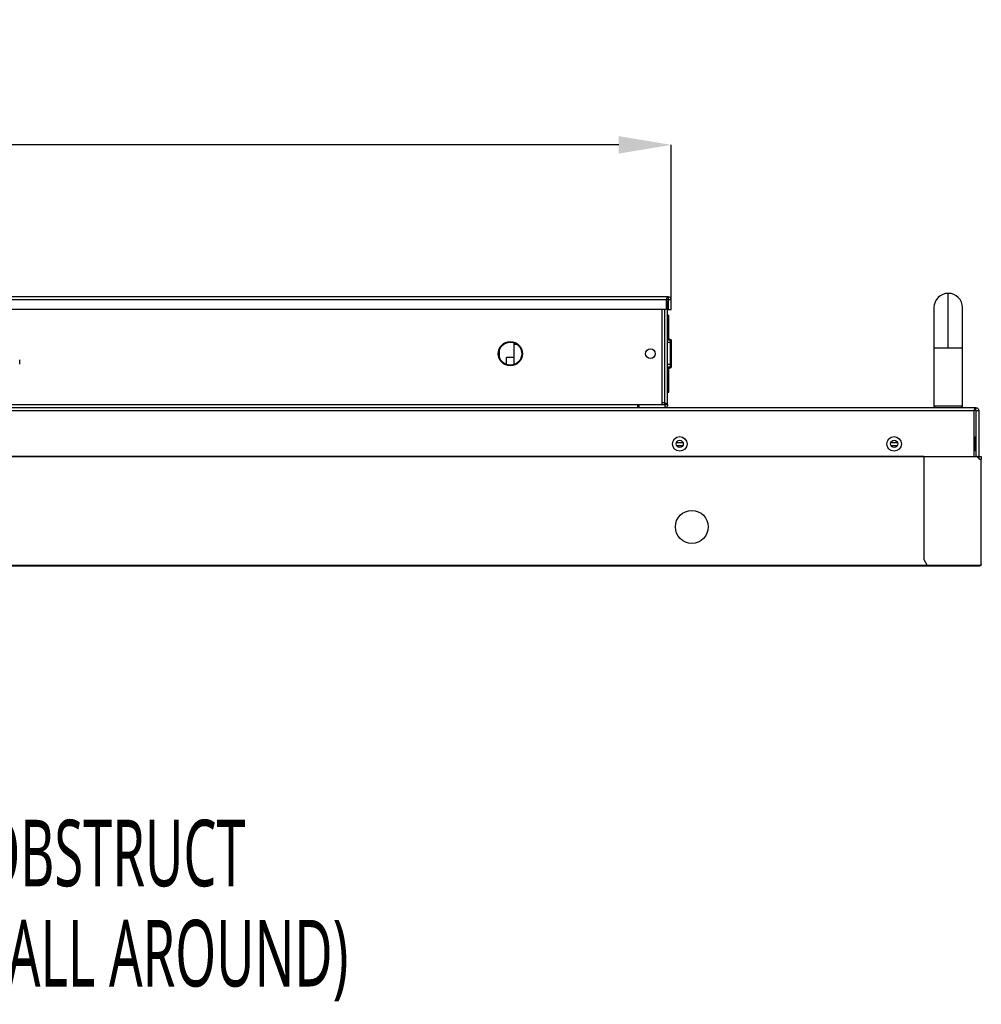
# Model space of a CAD drawing. Header units: millimetres. Extents: x 0 to 1118, y 0 to 864.
# Tile 31 of 69: x 397 to 481, y 543 to 629. Entities that reach past the tile are written whole.
import ezdxf

# ---------------------------------------------------------------- set-up
doc = ezdxf.new("R2010")
doc.units = ezdxf.units.MM
doc.header["$PDSIZE"] = -1
doc.styles.add('SLDTEXTSTYLE0', font='meiryo.ttc', dxfattribs={"width": 0.605})
doc.dimstyles.new('SLDDIMSTYLE1', dxfattribs={"dimtxt": 7.191292, "dimasz": 4.572, "dimexe": 0, "dimexo": 0.0625, "dimgap": 1.797823, "dimtad": 0, "dimtih": 1, "dimtoh": 1, "dimlfac": 4, "dimrnd": 1e-09, "dimzin": 12, "dimdsep": 46, "dimtxsty": 'SLDTEXTSTYLE0', "dimsah": 1, "dimcen": 0.09, "dimadec": 0, "dimazin": 3, "dimtfac": 1, "dimtofl": 0, "dimtmove": 0, "dimatfit": 3, "dimfxl": 1, "dimfrac": 2, "dimtolj": 1, "dimtzin": 12, "dimarcsym": 0})

# ---------------------------------------------------------------- blocks, each defined once
blk = doc.blocks.new('_D_7')
at = {"color": 0, "linetype": 'Continuous', "lineweight": -2}
for p, q in [((205.762, 604.349), (205.762, 617.82)), ((210.334, 617.82), (317.717, 617.82)), ((449.675, 617.82), (342.292, 617.82)), ((454.247, 604.349), (454.247, 617.82))]:
    blk.add_line(p, q, dxfattribs=at)
at = {"color": 0}
for points in [[(210.334, 618.582), (210.334, 617.058), (205.762, 617.82)], [(449.675, 617.058), (449.675, 618.582), (454.247, 617.82)]]:
    blk.add_solid(points, dxfattribs=at)
at = {"layer": 'Defpoints', "color": 0}
for p in [(454.247, 617.82), (205.762, 604.287), (454.247, 604.287)]:
    blk.add_point(p, dxfattribs=at)
at = {"color": 0, "lineweight": 0, "insert": (330.004, 628.638), "char_height": 7.1913, "attachment_point": 2, "style": 'SLDTEXTSTYLE0'}
blk.add_mtext('\\A1;993.94\\P(39.13)', dxfattribs=at)
blk = doc.blocks.new('SW_NOTE_10')
at = {"color": 0, "linetype": 'Continuous', "lineweight": 0, "char_height": 5.82083, "attachment_point": 1, "style": 'SLDTEXTSTYLE0'}
for s, insert in [('DO NOT OBSTRUCT', (0.593, 2.363)), ('AIRFLOW(ALL AROUND)', (0.593, -6.398))]:
    blk.add_mtext(s, dxfattribs=dict(at, insert=insert))

msp = doc.modelspace()

# ---------------------------------------------------------------- linework, layer by layer
at = {"color": 7, "linetype": 'Continuous', "lineweight": 30}
for p, q in [((453.9966, 604.5369), (394.5235, 604.5369)), ((453.9966, 604.5369), (453.9966, 604.2869)), ((478.4816, 600.0869), (478.4816, 604.8369)), ((394.5235, 604.2869), (453.8199, 604.2869)), ((453.9966, 604.2869), (453.8199, 604.2869)), ((453.8199, 604.2869), (453.8199, 603.4119)), ((453.9466, 604.0369), (453.8199, 604.0369)), ((453.9466, 595.0869), (453.9466, 604.0369)), ((453.9966, 604.2869), (454.2466, 604.2869)), ((453.9966, 604.2869), (453.9966, 603.4119)), ((454.2466, 603.4119), (454.2466, 604.2869)), ((453.8199, 603.4119), (395.0235, 603.4119)), ((453.4466, 603.4119), (453.4466, 595.0869)), ((453.9466, 602.9369), (454.0466, 602.9369)), ((453.9966, 603.4119), (454.2466, 603.4119)), ((454.0466, 602.3219), (453.9466, 602.3219)), ((454.0466, 600.7744), (454.0466, 602.3219)), ((440.4959, 600.3619), (440.4959, 598.6077)), ((453.9466, 600.7744), (454.1966, 600.7744)), ((454.1966, 600.5244), (453.9466, 600.5244)), ((454.1716, 600.8119), (454.1216, 600.8119)), ((454.1966, 600.5244), (454.1966, 600.7744)), ((454.1966, 598.6494), (454.1966, 600.5244)), ((439.2494, 599.2414), (439.2494, 599.8824)), ((439.8684, 598.6173), (439.8684, 599.2369)), ((440.4959, 599.2369), (439.8684, 599.2369)), ((477.2316, 600.0869), (477.2316, 594.9619)), ((479.7316, 594.9619), (479.7316, 600.0869)), ((397.2907, 598.6486), (397.2907, 599.0336)), ((453.9466, 598.6494), (454.1966, 598.6494)), ((453.9466, 598.3994), (454.1966, 598.3994)), ((454.0466, 596.8019), (454.0466, 598.3994)), ((454.1966, 598.3994), (454.1966, 598.6494)), ((454.1216, 598.3119), (454.1716, 598.3119)), ((453.9466, 596.8019), (454.0466, 596.8019)), ((453.9466, 596.1869), (454.0466, 596.1869)), ((453.4466, 595.0869), (451.3216, 595.0869)), ((451.3216, 595.0869), (451.3216, 594.8369)), ((451.4466, 594.8369), (451.4466, 595.0869)), ((453.6966, 595.2636), (453.4466, 595.2636)), ((453.6966, 595.0869), (453.4466, 595.0869)), ((453.6966, 595.0869), (453.6966, 595.2636)), ((453.9466, 595.0869), (453.6966, 595.0869)), ((453.6966, 595.0869), (453.6966, 594.8369)), ((477.2316, 594.9619), (477.3566, 594.8369)), ((478.4816, 594.9619), (477.2316, 594.9619)), ((479.7316, 594.9619), (478.4816, 594.9619)), ((479.6066, 594.8369), (479.7316, 594.9619)), ((480.9066, 594.8369), (179.1016, 594.8369)), ((179.2784, 594.5869), (480.7299, 594.5869)), ((451.3216, 594.8927), (451.4097, 594.8927)), ((451.4466, 594.8954), (451.4097, 594.8927)), ((480.7299, 594.5869), (480.7299, 590.5769)), ((480.9066, 594.5869), (480.7299, 594.5869)), ((480.9066, 594.5869), (480.9066, 594.8369)), ((480.9066, 594.5869), (481.1566, 594.5869)), ((480.9066, 594.5869), (480.9066, 590.5769)), ((481.1566, 594.5869), (481.1566, 590.5769)), ((454.7126, 591.7869), (455.2957, 591.7869)), ((454.7235, 591.5369), (455.2848, 591.5369)), ((473.4626, 591.7869), (474.0457, 591.7869)), ((473.4735, 591.5369), (474.0348, 591.5369)), ((480.8316, 592.2369), (480.7299, 592.2369)), ((480.7299, 591.1119), (480.8316, 591.1119)), ((476.3555, 590.5369), (346.9354, 590.5369)), ((476.3555, 590.5719), (346.9366, 590.5719)), ((476.3555, 590.5769), (476.3555, 590.5369)), ((476.3555, 590.5769), (481.0262, 590.5769)), ((476.3555, 590.5369), (476.3555, 581.5619)), ((481.0393, 590.5369), (476.3555, 590.5369)), ((481.0262, 590.5769), (481.2168, 590.5769)), ((481.0345, 590.5569), (481.2168, 590.5569)), ((481.1731, 590.5544), (481.0351, 590.5544)), ((481.2168, 590.5769), (481.3354, 590.5769)), ((481.2168, 590.5569), (481.2168, 590.5769)), ((481.2168, 590.5569), (481.3354, 590.5569)), ((481.3354, 590.5569), (481.3354, 590.5769)), ((481.3551, 581.1365), (481.3551, 590.3369)), ((481.3554, 590.5369), (481.3754, 590.5369)), ((481.3554, 590.3369), (481.3754, 590.3369)), ((481.3754, 581.1369), (481.3754, 590.3369)), ((476.3555, 581.5619), (476.6055, 581.1119)), ((178.7354, 581.0494), (481.2879, 581.0494)), ((178.7354, 581.0119), (481.2879, 581.0119)), ((182.4866, 581.0619), (477.5366, 581.0619)), ((476.6055, 581.1119), (481.2805, 581.0619)), ((477.5366, 581.0619), (477.5366, 581.1019)), ((481.2805, 581.0619), (481.3551, 581.1365)), ((481.2879, 581.0494), (481.2879, 581.0119)), ((481.3379, 581.1192), (481.3379, 581.0619)), ((481.3379, 581.0619), (481.3554, 581.0619)), ((481.3554, 581.1369), (481.3554, 581.0619)), ((481.3754, 581.0619), (481.3554, 581.0619)), ((481.3754, 581.1369), (481.3754, 581.0619))]:
    msp.add_line(p, q, dxfattribs=at)
at = {"color": 8, "linetype": 'Continuous', "lineweight": 30}
for p, q in [((453.6966, 595.2636), (453.6966, 603.4119)), ((440.7966, 600.3619), (440.4959, 600.3619)), ((454.1216, 600.8119), (454.1216, 600.7744)), ((454.1716, 600.7744), (454.1716, 600.8119)), ((477.2316, 600.0869), (478.4816, 600.0869)), ((478.4816, 600.0869), (479.7316, 600.0869)), ((454.1216, 598.3994), (454.1216, 598.3119)), ((454.1716, 598.3119), (454.1716, 598.3994)), ((451.3216, 595.0869), (391.9521, 595.0869)), ((480.8316, 591.1119), (480.8316, 592.2369))]:
    msp.add_line(p, q, dxfattribs=at)
at = {"color": 7, "linetype": 'Continuous', "lineweight": 30}
for centre, radius in [((440.1966, 599.5619), 1.0625), ((440.1966, 599.5619), 1), ((452.4466, 599.5619), 0.425), ((455.0041, 591.6744), 0.6375), ((455.0041, 591.6744), 0.3125), ((473.7541, 591.6744), 0.6375), ((473.7541, 591.6744), 0.3125), ((456.0616, 584.4119), 1.4375)]:
    msp.add_circle(centre, radius, dxfattribs=at)
for centre, radius, start, end in [((478.4816, 603.5869), 1.25, 90, 180.018976), ((478.4816, 603.5869), 1.25, 0.018976, 90), ((440.6209, 600.3619), 0.125, 105.498227, 180), ((454.1216, 600.8869), 0.075, 180, 270), ((454.1716, 600.7119), 0.1, 0, 90), ((454.1716, 598.4119), 0.1, 270, 0), ((454.1216, 598.2369), 0.075, 90, 180), ((480.8316, 592.3119), 0.075, 270, 0), ((480.8316, 591.0369), 0.075, 0, 90), ((481.3555, 590.6869), 0.35, 205.376934, 269.935714), ((480.9491, 590.2369), 0.3, 25.02346, 70.806478)]:
    msp.add_arc(centre, radius, start, end, dxfattribs=at)
for points in [[(453.8199, 604.2869), (453.8346, 604.3196), (453.864, 604.3851), (453.9082, 604.4678), (453.9524, 604.5256), (453.9819, 604.5331), (453.9966, 604.5369)], [(453.9966, 604.5369), (454.0294, 604.5331), (454.0949, 604.5256), (454.1775, 604.4678), (454.2354, 604.3851), (454.2429, 604.3196), (454.2466, 604.2869)], [(453.7923, 604.2678), (453.8209, 604.2518), (453.8782, 604.2198), (453.9352, 604.1346), (453.9428, 604.0695), (453.9466, 604.0369)], [(453.6966, 595.2636), (453.7294, 595.2489), (453.7949, 595.2194), (453.8775, 595.1753), (453.9354, 595.1311), (453.9429, 595.1016), (453.9466, 595.0869)], [(453.9466, 595.0869), (453.9429, 595.0541), (453.9354, 594.9886), (453.8775, 594.906), (453.7949, 594.8481), (453.7294, 594.8406), (453.6966, 594.8369)], [(480.7299, 594.5869), (480.7446, 594.6196), (480.774, 594.6851), (480.8182, 594.7678), (480.8624, 594.8256), (480.8919, 594.8331), (480.9066, 594.8369)], [(480.9066, 594.8369), (480.9394, 594.8331), (481.0049, 594.8256), (481.0875, 594.7678), (481.1454, 594.6851), (481.1529, 594.6196), (481.1566, 594.5869)], [(477.5366, 590.5569), (477.5366, 590.5566), (477.5366, 590.556), (477.5366, 590.5513), (477.5366, 590.5447), (477.5366, 590.5395), (477.5366, 590.5369)], [(481.3379, 590.5369), (481.3376, 590.5392), (481.3371, 590.5437), (481.333, 590.5495), (481.3273, 590.5536), (481.3227, 590.5541), (481.3204, 590.5544)], [(481.3754, 590.3369), (481.3751, 590.3369), (481.3745, 590.3369), (481.3698, 590.3369), (481.3631, 590.3369), (481.3578, 590.3369), (481.3551, 590.3369)], [(481.3554, 590.5369), (481.3554, 590.5083), (481.3554, 590.4511), (481.3554, 590.3876), (481.3554, 590.3449), (481.3554, 590.3396), (481.3554, 590.3369)], [(481.3754, 590.5369), (481.3754, 590.5083), (481.3754, 590.4511), (481.3754, 590.3876), (481.3754, 590.3449), (481.3754, 590.3396), (481.3754, 590.3369)], [(481.3551, 581.1365), (481.3578, 581.1365), (481.3631, 581.1366), (481.3698, 581.1367), (481.3745, 581.1368), (481.3751, 581.1368), (481.3754, 581.1369)], [(481.3551, 581.1365), (481.3552, 581.1365), (481.3552, 581.1366), (481.3553, 581.1367), (481.3554, 581.1368), (481.3554, 581.1368), (481.3554, 581.1369)]]:
    msp.add_open_spline(points, degree=3, dxfattribs=at)
for points, knots in [([(453.9466, 604.0369), (453.9427, 604.0221), (453.9349, 603.9927), (453.8856, 603.9535), (453.8386, 603.929), (453.8199, 603.9193)], [0, 0, 0, 0, 0.3758988, 0.7517977, 1, 1, 1, 1]), ([(477.2316, 603.5869), (477.2316, 603.5728), (477.2316, 603.5442), (477.2316, 603.3119), (477.2316, 602.9444), (477.2316, 602.4534), (477.2316, 601.8824), (477.2316, 601.2753), (477.2316, 600.6728), (477.2316, 600.2763), (477.2316, 600.0869)], [0, 0, 0, 0, 0.1296724, 0.2637341, 0.3991918, 0.5328559, 0.6617649, 0.7835382, 0.8965627, 1, 1, 1, 1]), ([(479.7316, 600.0869), (479.7316, 600.2287), (479.7316, 600.5398), (479.7316, 601.0405), (479.7316, 601.5998), (479.7316, 602.1853), (479.7316, 602.7454), (479.7316, 603.208), (479.7316, 603.5258), (479.7316, 603.5665), (479.7316, 603.5869)], [0, 0, 0, 0, 0.0775187, 0.1699338, 0.2779851, 0.4015988, 0.5394016, 0.6883558, 0.8437893, 1, 1, 1, 1]), ([(454.0466, 602.3219), (454.0466, 602.3999), (454.0466, 602.5562), (454.0466, 602.749), (454.0466, 602.8802), (454.0466, 602.9322), (454.0466, 602.9359), (454.0466, 602.9369)], [0, 0, 0, 0, 0.2615408, 0.52381908, 0.72424838, 0.92571128, 1, 1, 1, 1]), ([(454.2716, 598.4119), (454.2716, 598.4272), (454.2716, 598.4509), (454.2716, 598.5943), (454.2716, 598.7427), (454.2716, 598.9269), (454.2716, 599.1947), (454.2716, 599.5619), (454.2716, 599.9291), (454.2716, 600.1968), (454.2716, 600.3811), (454.2716, 600.5295), (454.2716, 600.6729), (454.2716, 600.6965), (454.2716, 600.7119)], [0, 0, 0, 0, 0.1197284, 0.1841803, 0.25, 0.3158197, 0.3802716, 0.5, 0.6197284, 0.6841803, 0.75, 0.8158197, 0.8802716, 1, 1, 1, 1]), ([(454.0466, 596.1869), (454.0466, 596.1924), (454.0466, 596.2035), (454.0466, 596.2885), (454.0466, 596.4158), (454.0466, 596.5913), (454.0466, 596.7287), (454.0466, 596.8019)], [0, 0, 0, 0, 0.17724684, 0.35408298, 0.53971006, 0.75468138, 1, 1, 1, 1]), ([(481.0393, 590.5369), (481.0382, 590.5415), (481.0361, 590.5507), (481.0331, 590.5629), (481.0302, 590.572), (481.028, 590.5763), (481.0267, 590.5767), (481.0262, 590.5769)], [0, 0, 0, 0, 0.221382, 0.4426504, 0.6626918, 0.8816086, 1, 1, 1, 1]), ([(481.0262, 590.5569), (481.0272, 590.5566), (481.0292, 590.5559), (481.0323, 590.5512), (481.0357, 590.5446), (481.0381, 590.5394), (481.0393, 590.5369)], [0, 0, 0, 0, 0.2499906, 0.4998889, 0.7498428, 1, 1, 1, 1]), ([(481.3354, 590.5769), (481.3407, 590.5762), (481.3513, 590.575), (481.3645, 590.5656), (481.3736, 590.5524), (481.3748, 590.542), (481.3754, 590.5369)], [0, 0, 0, 0, 0.2526915, 0.503558, 0.7526453, 1, 1, 1, 1]), ([(481.3354, 590.5569), (481.338, 590.5566), (481.3434, 590.5559), (481.35, 590.5512), (481.3545, 590.5446), (481.3551, 590.5394), (481.3554, 590.5369)], [0, 0, 0, 0, 0.2499905, 0.4998888, 0.7498427, 1, 1, 1, 1]), ([(481.3554, 590.3369), (481.3554, 590.3369), (481.3554, 590.3369), (481.3553, 590.3369), (481.3553, 590.3369), (481.3553, 590.3369), (481.3552, 590.3369), (481.3552, 590.3369), (481.3551, 590.3369)], [0, 0, 0, 0, 0.2731773, 0.3898787, 0.5, 0.6101213, 0.7268227, 1, 1, 1, 1])]:
    msp.add_open_spline(points, degree=3, knots=knots, dxfattribs=at)

# ---------------------------------------------------------------- block references
at = {"color": 7, "linetype": 'Continuous', "lineweight": 0}
msp.add_blockref('SW_NOTE_10', (374.2337, 556.4441), dxfattribs=at)

# ---------------------------------------------------------------- dimensions: what is measured, and where the dimension line sits
dim = msp.add_linear_dim(base=(454.2466, 617.8201), p1=(205.7616, 604.2869), p2=(454.2466, 604.2869), angle=0, text='<>\\P(39.13)', dimstyle='SLDDIMSTYLE1', dxfattribs=at)
dim.commit()
dim.dimension.update_dxf_attribs({"geometry": '_D_7', "text_midpoint": (330.0041, 617.8201), "dimtype": 160})

doc.saveas('drawing.dxf')
